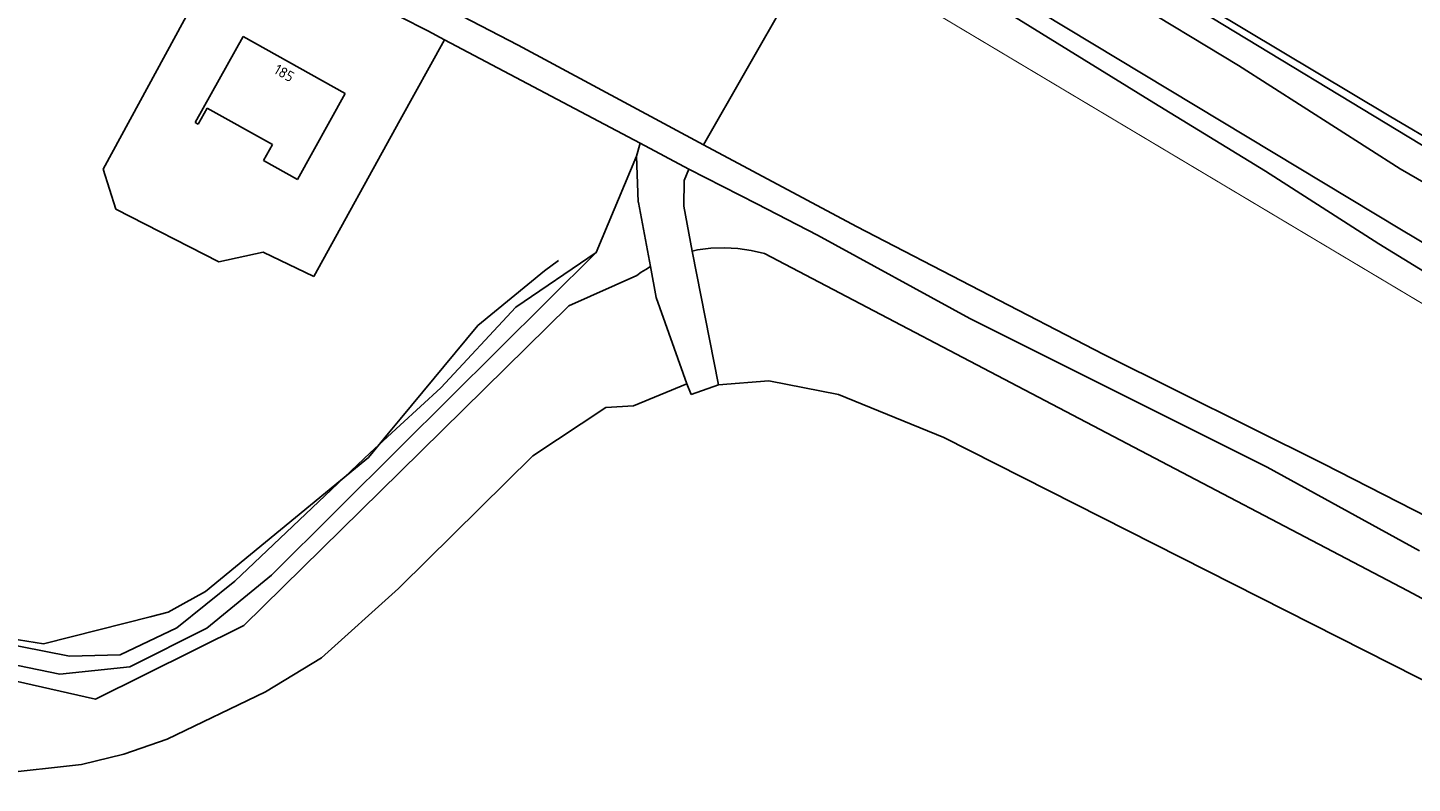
# Model space of a CAD drawing. Header units: metres. Extents: x 102000 to 105000, y 414600 to 420766.
# Tile 95 of 256: x 102965 to 103096, y 418063 to 418135. Entities that reach past the tile are written whole.
import ezdxf

# ---------------------------------------------------------------- set-up
doc = ezdxf.new("R2010")
doc.units = ezdxf.units.M
doc.layers.get('0').update_dxf_attribs({"color": 8})
doc.layers.add('00-Ontwerp DKIV', color=8, linetype='Continuous', lineweight=0)
doc.layers.add('N-WE-GR-OEVERBEPLANTING-A', color=252, linetype='Continuous', lineweight=18)
doc.styles.add('MtXpl_NLCS-ISO', font='NLCS-ISO.ttf')

msp = doc.modelspace()

# ---------------------------------------------------------------- hatches: boundary and pattern name
at = {"layer": 'N-WE-GR-OEVERBEPLANTING-A'}
h = msp.add_hatch(dxfattribs=at)
h.set_pattern_fill('AGR-BEPLANTING_SOORT_01-SO', color=256, scale=0.1, pattern_type=2)
h.set_pattern_definition([(60, (0, 0), (-0.2886752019, 0.49999988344), [0.144338, -0.433013]), (120, (0, 0), (-0.5773502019, -1.1656e-07), [0.144338, -0.433013]), (270, (0, 0), (0.288675, -0.5), [0.125, -0.875])])
h.paths.add_polyline_path([(103181.1, 418155.52), (103147.29, 418128.74), (103093, 418161.1), (103216.25, 418194.11), (103218.62, 418185.24)])
edge = h.paths.add_edge_path(flags=16)
edge.add_line((103180.63, 418156.68), (103217.26, 418185.7))
edge.add_line((103217.26, 418185.7), (103215.4, 418192.64))
edge.add_line((103215.4, 418192.64), (103099.66, 418161.64))
edge.add_line((103099.66, 418161.64), (103147.15, 418132.79))
edge.add_arc((103148.76, 418136.17), 3.75, 244.5226, 300.1783)
edge.add_line((103150.64, 418132.93), (103180.63, 418156.68))

# ---------------------------------------------------------------- linework, layer by layer
for p, q in [((103099.47, 418122.33), (103045.26, 418155.25)), ((103095.04, 418115.84), (103040.95, 418148.45)), ((103039.2, 418142.1), (103028.79, 418123.91)), ((103063.84, 418140.93), (103079.57, 418131.44)), ((103011.18, 418133.36), (103000, 418139.17)), ((102971.8, 418121.6), (102980.3, 418137.2)), ((103093.85, 418126.65), (103076.77, 418136.86)), ((103000, 418136.04), (103002.63, 418134.72)), ((103071.52, 418127.89), (103058.3, 418136.05)), ((102985.08, 418134.17), (102980.55, 418126.01)), ((102994.77, 418128.78), (102985.08, 418134.17)), ((103002.63, 418134.72), (103004.2, 418133.88)), ((103004.2, 418133.88), (103000, 418126.26)), ((103004.2, 418133.88), (103022.77, 418124.04)), ((103028.79, 418123.91), (103011.18, 418133.36)), ((103079.57, 418131.44), (103094.9, 418121.63)), ((102990.24, 418120.6), (102994.77, 418128.78)), ((102980.82, 418125.85), (102981.68, 418127.39)), ((102981.68, 418127.39), (102987.87, 418123.94)), ((103082.12, 418121.39), (103071.52, 418127.89)), ((103000, 418126.26), (102991.8, 418111.4)), ((103108.84, 418117.81), (103093.85, 418126.65)), ((102980.55, 418126.01), (102980.82, 418125.85)), ((102987.87, 418123.94), (102987.01, 418122.41)), ((103022.43, 418122.83), (103022.77, 418124.04)), ((103022.77, 418124.04), (103027.4, 418121.59)), ((103028.79, 418123.91), (103043.3, 418116.14)), ((102987.01, 418122.41), (102990.24, 418120.6)), ((103018.59, 418113.68), (103022.43, 418122.83)), ((103022.59, 418118.48), (103022.43, 418122.83)), ((102973, 418117.8), (102971.8, 418121.6)), ((103027.4, 418121.59), (103026.95, 418120.51)), ((103027.4, 418121.59), (103033.86, 418118.28)), ((103092.87, 418114.48), (103082.12, 418121.39)), ((103094.9, 418121.63), (103117.8, 418108.26)), ((103026.95, 418120.51), (103026.92, 418118.06)), ((103022.6, 418118.41), (103022.59, 418118.48)), ((103023.76, 418112.33), (103022.6, 418118.41)), ((103033.86, 418118.28), (103039.61, 418115.33)), ((102982.8, 418112.8), (102973, 418117.8)), ((103026.92, 418118.06), (103027.7, 418113.81)), ((103043.3, 418116.14), (103066.77, 418103.98)), ((103148.53, 418083.48), (103095.04, 418115.84)), ((103039.61, 418115.33), (103054.07, 418107.39)), ((103109.16, 418104.54), (103092.87, 418114.48)), ((102987, 418113.7), (102982.8, 418112.8)), ((102991.8, 418111.4), (102987, 418113.7)), ((103018.59, 418113.68), (103000, 418095.18)), ((103010.97, 418108.47), (103018.59, 418113.68)), ((103027.7, 418113.81), (103028.21, 418113.92)), ((103027.7, 418113.81), (103030.2, 418101.1)), ((103028.21, 418113.92), (103029.48, 418114.08)), ((103029.48, 418114.08), (103030.77, 418114.13)), ((103030.77, 418114.13), (103032.05, 418114.06)), ((103032.05, 418114.06), (103033.32, 418113.87)), ((103033.32, 418113.87), (103034.57, 418113.57)), ((103034.57, 418113.57), (103095.63, 418081.54)), ((103007.36, 418106.74), (103013.69, 418111.92)), ((103013.69, 418111.92), (103015.03, 418112.9)), ((103022.88, 418111.79), (103022.45, 418111.49)), ((103023.31, 418112.07), (103022.88, 418111.79)), ((103023.76, 418112.33), (103023.31, 418112.07)), ((103024.3, 418109.4), (103023.76, 418112.33)), ((103022.45, 418111.49), (103016, 418108.62)), ((103027.2, 418101.2), (103024.3, 418109.4)), ((103016, 418108.62), (103000, 418092.85)), ((103003.87, 418100.83), (103010.97, 418108.47)), ((103000, 418097.85), (103007.36, 418106.74)), ((103054.07, 418107.39), (103082.28, 418093.29)), ((103066.77, 418103.98), (103087.63, 418093.62)), ((103027.2, 418101.2), (103022.13, 418099.12)), ((103027.6, 418100.2), (103027.2, 418101.2)), ((103027.2, 418101.2), (103027.2, 418101.2)), ((103030.2, 418101.1), (103035, 418101.5)), ((103035, 418101.5), (103041.6, 418100.2)), ((103000, 418097.27), (103003.87, 418100.83)), ((103030.2, 418101.1), (103027.6, 418100.2)), ((103041.6, 418100.2), (103051.6, 418096.1)), ((103019.51, 418098.96), (103012.58, 418094.35)), ((103022.13, 418099.12), (103019.51, 418098.96)), ((102997.16, 418094.66), (103000, 418097.27)), ((102998.9, 418096.52), (103000, 418097.85)), ((102997, 418094.22), (102998.9, 418096.52)), ((103051.6, 418096.1), (103162.1, 418040.1)), ((102984.29, 418082.46), (102997.16, 418094.66)), ((103000, 418095.18), (102987.79, 418083.03)), ((102995.77, 418093.21), (102997, 418094.22)), ((103012.58, 418094.35), (103000, 418081.93)), ((103082.28, 418093.29), (103096.74, 418085.35)), ((103087.63, 418093.62), (103101.87, 418086.32)), ((102981.51, 418081.47), (102995.77, 418093.21)), ((103000, 418092.85), (102985.17, 418078.24)), ((102987.79, 418083.03), (102981.64, 418078.01)), ((102978.79, 418078.03), (102984.29, 418082.46)), ((102979.4, 418080.31), (102981.51, 418081.47)), ((102999.83, 418081.76), (102992.54, 418075.17)), ((103000, 418081.93), (102999.83, 418081.76)), ((103095.63, 418081.54), (103098.28, 418080.13)), ((102942.45, 418080.44), (102968.6, 418075.35)), ((102977.97, 418079.52), (102979.4, 418080.31)), ((102971.4, 418077.85), (102976.27, 418079.09)), ((102976.27, 418079.09), (102977.97, 418079.52)), ((102967.69, 418073.62), (102943.33, 418078.65)), ((102966.16, 418076.52), (102971.4, 418077.85)), ((102985.17, 418078.24), (102971.07, 418071.27)), ((102973.43, 418075.48), (102978.79, 418078.03)), ((102981.64, 418078.01), (102974.34, 418074.32)), ((102962.18, 418077.16), (102966.16, 418076.52)), ((102971.07, 418071.27), (102950.91, 418075.83)), ((102968.6, 418075.35), (102973.43, 418075.48)), ((102992.54, 418075.17), (102987.22, 418071.97)), ((102974.34, 418074.32), (102967.69, 418073.62)), ((102987.22, 418071.97), (102977.88, 418067.46)), ((102977.88, 418067.46), (102973.78, 418066.04)), ((102973.78, 418066.04), (102969.74, 418065.05)), ((102969.74, 418065.05), (102959.48, 418063.92))]:
    msp.add_line(p, q)
at = {"layer": '00-Ontwerp DKIV', "transparency": 33554687, "const_width": 0.1}
msp.add_lwpolyline([(102951.93, 418195.91), (102964.88, 418188.04), (102977.82, 418180.17), (102988.91, 418173.43), (103000, 418166.69), (103054.15, 418134.39), (103077.35, 418120.55), (103108.29, 418102.09)], dxfattribs=at)

# ---------------------------------------------------------------- texts
at = {"style": 'MtXpl_NLCS-ISO'}
msp.add_text('185', height=1, rotation=330.0343, dxfattribs=at).set_placement((102987.92, 418130.75))

doc.saveas('drawing.dxf')
